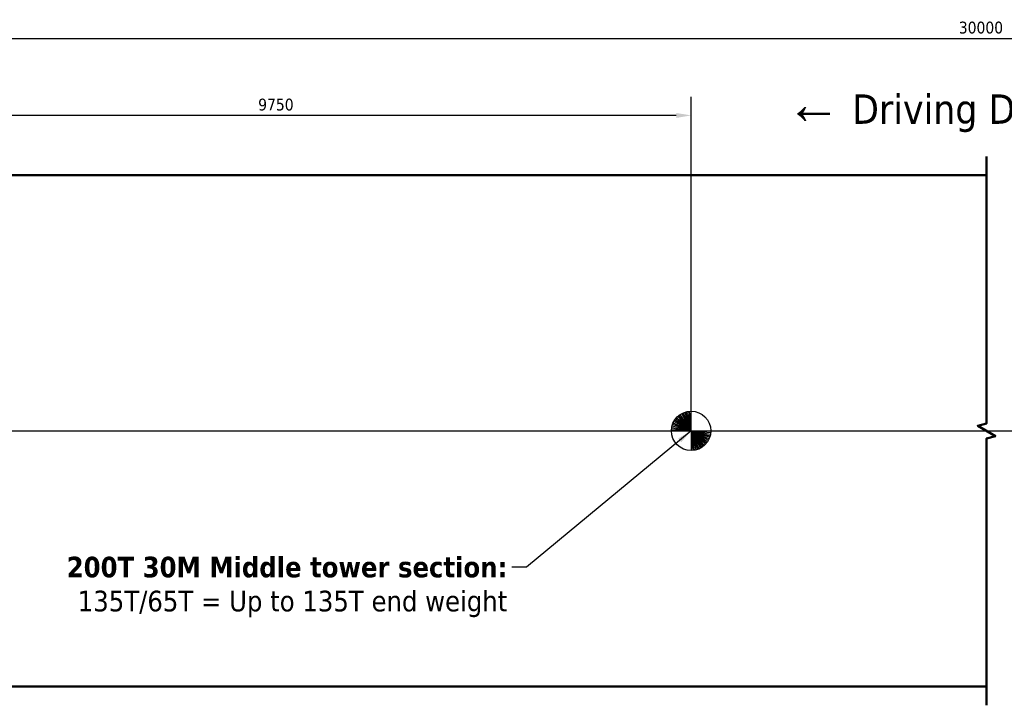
# Model space of a CAD drawing. Header units: millimetres. Extents: x 0 to 63075, y 0 to 44550.
# Tile 9 of 49: x 14633 to 27150, y 23315 to 32031. Entities that reach past the tile are written whole.
import ezdxf

# ---------------------------------------------------------------- set-up
doc = ezdxf.new("R2010")
doc.units = ezdxf.units.MM
doc.header["$LTSCALE"] = 75
for name, color, linetype, lineweight in [('Break Line (ISO)', 7, 'Continuous', 50), ('Centerline (ISO)', 7, 'Continuous', 25), ('Dimension (ISO)', 7, 'Continuous', 25), ('Sketch Geometry (ISO)', 7, 'Continuous', 25), ('Symbol (ISO)', 7, 'Continuous', 25), ('Visible (ISO)', 7, 'Continuous', 50)]:
    doc.layers.add(name, color=color, linetype=linetype, lineweight=lineweight)
doc.styles.add('Note Text (ISO)', font='tahoma.ttf')
doc.dimstyles.new('Default (ISO)', dxfattribs={"dimscale": 75, "dimtxt": 2, "dimasz": 2.5, "dimexe": 3.175, "dimexo": 0, "dimgap": 0.762, "dimtad": 1, "dimrnd": 1e-08, "dimtxsty": 'Note Text (ISO)', "dimcen": 0.09, "dimdle": 10, "dimclrd": 256, "dimclre": 256, "dimclrt": 256, "dimazin": 2, "dimtfac": 1, "dimtmove": 0, "dimatfit": 3, "dimfxl": 1, "dimtolj": 1, "dimtzin": 0, "dimlwd": -1, "dimlwe": -1, "dimarcsym": 0})
doc.dimstyles.new('Default - Method 1b (ISO)$7', dxfattribs={"dimscale": 75, "dimtxt": 2, "dimasz": 2.5, "dimexe": 3.175, "dimexo": 0, "dimgap": 0.762, "dimtad": 1, "dimtoh": 1, "dimrnd": 1e-08, "dimtxsty": 'Note Text (ISO)', "dimcen": 0.09, "dimdle": 10, "dimclrd": 256, "dimclre": 256, "dimclrt": 256, "dimazin": 2, "dimtfac": 1.75, "dimtmove": 0, "dimatfit": 3, "dimfxl": 1, "dimtolj": 1, "dimlwd": -1, "dimlwe": -1, "dimarcsym": 0})

# ---------------------------------------------------------------- blocks, each defined once
blk = doc.blocks.new('*D7')
at = {"layer": 'Defpoints', "color": 0, "transparency": 16777216}
for p in [(13418, 30814), (13418, 30054), (23168, 26804)]:
    blk.add_point(p, dxfattribs=at)
at = {"layer": 'Dimension (ISO)', "transparency": 16777216}
for p, q in [((13418, 30054), (13418, 31052)), ((23168, 26804), (23168, 31052)), ((22980, 30814), (13605, 30814))]:
    blk.add_line(p, q, dxfattribs=at)
for points in [[(13605, 30845), (13605, 30782), (13418, 30814)], [(22980, 30845), (22980, 30782), (23168, 30814)]]:
    blk.add_solid(points, dxfattribs=at)
at = {"layer": 'Dimension (ISO)', "transparency": 16777216, "insert": (17665, 31027), "char_height": 150, "attachment_point": 1, "style": 'Note Text (ISO)'}
blk.add_mtext('\\A1;9750', dxfattribs=at)
blk = doc.blocks.new('*D15')
at = {"layer": 'Defpoints', "color": 0, "transparency": 16777216}
for p in [(40267, 31793), (13418, 30054), (40267, 30054)]:
    blk.add_point(p, dxfattribs=at)
at = {"layer": 'Dimension (ISO)', "transparency": 16777216}
for p, q in [((13418, 30054), (13418, 32031)), ((40267, 30054), (40267, 32031)), ((13605, 31793), (40080, 31793))]:
    blk.add_line(p, q, dxfattribs=at)
for points in [[(13605, 31824), (13605, 31761), (13418, 31793)], [(40080, 31824), (40080, 31761), (40267, 31793)]]:
    blk.add_solid(points, dxfattribs=at)
at = {"layer": 'Dimension (ISO)', "transparency": 16777216, "insert": (26571, 32006), "char_height": 150, "attachment_point": 1, "style": 'Note Text (ISO)'}
blk.add_mtext('\\A1;30000', dxfattribs=at)

msp = doc.modelspace()

# ---------------------------------------------------------------- linework, layer by layer
at = {"layer": 'Break Line (ISO)', "flags": 128}
msp.add_lwpolyline([(26924.5524, 23315.4675), (26924.5524, 26708.4963), (27037.0524, 26738.6406), (26812.0524, 26868.5444), (26924.5524, 26898.6887), (26924.5524, 30291.7175)], dxfattribs=at)
at = {"layer": 'Centerline (ISO)', "linetype": 'Continuous'}
msp.add_line((13462.2977, 26803.5925), (40222.8084, 26803.5925), dxfattribs=at)
at = {"layer": 'Sketch Geometry (ISO)'}
for q in [(23086.6229, 27040.0468), (23086.6229, 27040.0468), (23086.6229, 27040.0468), (23106.4264, 27045.9426), (23106.4264, 27045.9426), (23106.4264, 27045.9426), (23126.6491, 27050.1829), (23126.6491, 27050.1829), (23126.6491, 27050.1829), (23147.1529, 27052.7387), (23147.1529, 27052.7387), (23147.1529, 27052.7387), (23167.7977, 27053.5925), (23167.7977, 27053.5925), (23167.7977, 27053.5925), (22947.9293, 26922.5794), (22947.9293, 26922.5794), (22947.9293, 26922.5794), (22958.5061, 26940.3296), (22958.5061, 26940.3296), (22958.5061, 26940.3296), (22970.5126, 26957.1457), (22970.5126, 26957.1457), (22970.5126, 26957.1457), (22983.8668, 26972.9129), (22983.8668, 26972.9129), (22983.8668, 26972.9129), (22998.4773, 26987.5235), (22998.4773, 26987.5235), (22998.4773, 26987.5235), (23014.2446, 27000.8777), (23014.2446, 27000.8777), (23014.2446, 27000.8777), (23031.0607, 27012.8841), (23031.0607, 27012.8841), (23031.0607, 27012.8841), (23048.8109, 27023.461), (23048.8109, 27023.461), (23048.8109, 27023.461), (23067.3739, 27032.5359), (23067.3739, 27032.5359), (23067.3739, 27032.5359), (22917.7977, 26803.5925), (22917.7977, 26803.5925), (22917.7977, 26803.5925), (22918.6516, 26824.2374), (22918.6516, 26824.2374), (22918.6516, 26824.2374), (22921.2074, 26844.7412), (22921.2074, 26844.7412), (22921.2074, 26844.7412), (22925.4477, 26864.9639), (22925.4477, 26864.9639), (22925.4477, 26864.9639), (22931.3434, 26884.7674), (22931.3434, 26884.7674), (22931.3434, 26884.7674), (22938.8544, 26904.0164), (22938.8544, 26904.0164), (22938.8544, 26904.0164), (23167.7977, 26553.5925), (23188.4426, 26554.4464), (23208.9464, 26557.0022), (23229.1691, 26561.2425), (23248.9726, 26567.1382), (23268.2216, 26574.6492), (23286.7846, 26583.7241), (23304.5348, 26594.3009), (23321.3509, 26606.3074), (23337.1181, 26619.6616), (23351.7287, 26634.2721), (23365.0829, 26650.0394), (23377.0894, 26666.8555), (23387.6662, 26684.6057), (23396.7411, 26703.1687), (23404.252, 26722.4177), (23410.1478, 26742.2212), (23414.3881, 26762.4439), (23416.9439, 26782.9477), (23417.7977, 26803.5925)]:
    msp.add_line((23167.7977, 26803.5925), q, dxfattribs=at)
msp.add_circle((23167.7977, 26803.5925), 250, dxfattribs=at)
at = {"layer": 'Visible (ISO)'}
for p, q in [((13649.7977, 30053.5925), (26924.5524, 30053.5925)), ((13649.7977, 23553.5925), (26924.5524, 23553.5925))]:
    msp.add_line(p, q, dxfattribs=at)

# ---------------------------------------------------------------- texts
at = {"layer": 'Symbol (ISO)', "insert": (24373.3587, 31231.9367), "char_height": 150.000002, "width": 5354.606989, "attachment_point": 1, "style": 'Note Text (ISO)'}
msp.add_mtext('{\\fSymbol|b0|i0;\\H525.0000;¬\\fTahoma|b0|i0;\\H375.0000; Driving Direction}', dxfattribs=at)
at = {"layer": 'Symbol (ISO)', "insert": (20831.3595, 25204.3836), "char_height": 262.499996, "width": 5824.351788, "attachment_point": 3, "line_spacing_factor": 0.987884, "style": 'Note Text (ISO)'}
msp.add_mtext('{\\fTahoma|b1|i0;\\H262.5000;200T 30M Middle tower section:\\fTahoma|b0|i0;\\H262.5000;\\P\\fTahoma|b0|i0;\\H262.5000;135T/65T = Up to 135T end weight}', dxfattribs=at)

# ---------------------------------------------------------------- dimensions: what is measured, and where the dimension line sits
at = {"layer": 'Dimension (ISO)'}
dim = msp.add_linear_dim(base=(40267.3084, 31792.7124), p1=(13417.7977, 30053.5925), p2=(40267.3084, 30053.5925), text='30000', dimstyle='Default (ISO)', override={"dimgap": 0.762, "dimdec": 2, "dimlfac": 1.117339, "dimtol": 0, "dimlim": 0, "dimtp": 0, "dimtm": 0, "dimtdec": 2, "dimtofl": 0, "dimatfit": 1}, dxfattribs=at)
dim.commit()
dim.dimension.update_dxf_attribs({"geometry": '*D15', "text_midpoint": (26843.0164, 31792.7124), "dimtype": 160})
dim = msp.add_linear_dim(base=(13417.7977, 30813.524), p1=(23167.7977, 26803.5925), p2=(13417.7977, 30053.5925), angle=180, dimstyle='Default (ISO)', override={"dimgap": 0.762, "dimdec": 2, "dimtol": 0, "dimlim": 0, "dimtp": 0, "dimtm": 0, "dimtdec": 2, "dimtofl": 0, "dimatfit": 1}, dxfattribs=at)
dim.commit()
dim.dimension.update_dxf_attribs({"geometry": '*D7', "text_midpoint": (17883.0036, 30813.524), "dimtype": 160})

# ---------------------------------------------------------------- leaders
at = {"layer": 'Symbol (ISO)', "annotation_type": 0, "has_hookline": 1, "hookline_direction": 1, "text_width": 5763.8935}
msp.add_leader([(23167.7977, 26803.5925), (21076.0095, 25073.1336), (20888.5095, 25073.1336)], dimstyle='Default - Method 1b (ISO)$7', override={"dimtad": 0}, dxfattribs=at)

doc.saveas('drawing.dxf')
